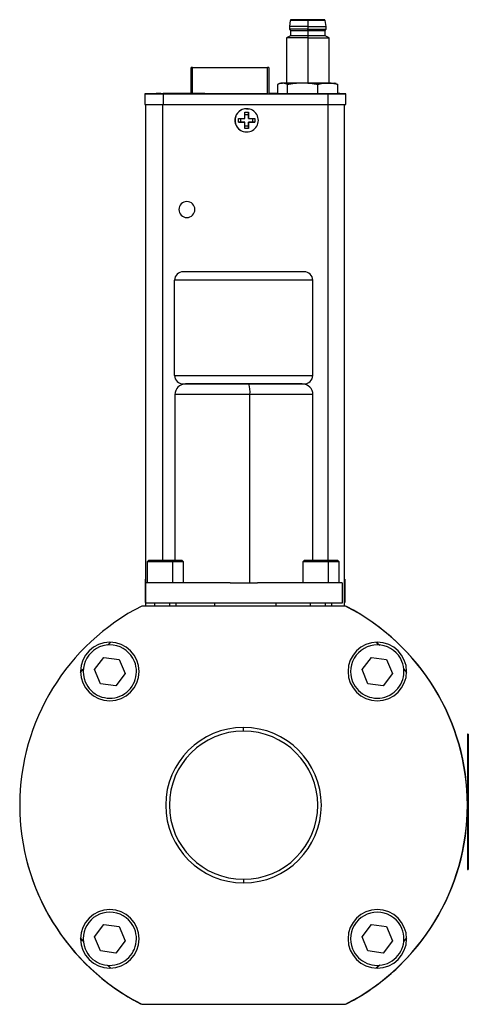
# Model space of a CAD drawing. Header units: inches. Extents: x 5.9 to 32.3, y 1.1 to 21.2.
# Tile 8 of 15: x 23.3 to 26.6, y 5.9 to 13.1. Entities that reach past the tile are written whole.
import ezdxf

# ---------------------------------------------------------------- set-up
doc = ezdxf.new("R2010")
doc.units = ezdxf.units.IN
doc.header["$MEASUREMENT"] = 0

msp = doc.modelspace()

# ---------------------------------------------------------------- linework, layer by layer
at = {"color": 7, "linetype": 'Continuous', "lineweight": 25}
for p, q in [((25.2801, 13.1287), (25.2731, 13.0864)), ((25.4089, 13.1286), (25.4089, 13.1356)), ((25.4089, 13.1286), (25.4089, 13.0864)), ((25.5447, 13.0864), (25.5376, 13.1287)), ((25.2731, 13.0864), (25.2731, 13.0667)), ((25.2731, 13.0667), (25.2809, 13.0569)), ((25.2809, 13.0569), (25.2809, 13.0175)), ((25.4089, 13.0864), (25.4089, 13.0667)), ((25.4089, 13.0864), (25.5447, 13.0864)), ((25.4089, 13.0667), (25.5447, 13.0667)), ((25.4089, 13.0569), (25.4089, 13.0667)), ((25.4089, 13.0569), (25.4089, 13.0175)), ((25.5369, 13.0569), (25.5447, 13.0667)), ((25.5369, 13.0175), (25.5369, 13.0569)), ((25.5447, 13.0667), (25.5447, 13.0864)), ((25.2809, 13.0175), (25.2514, 13.0005)), ((25.2514, 13.0005), (25.2514, 12.6671)), ((25.4089, 13.0175), (25.4089, 13.0004)), ((25.4089, 13.0004), (25.5664, 13.0005)), ((25.5664, 13.0005), (25.5369, 13.0175)), ((25.5664, 12.6671), (25.5664, 13.0005)), ((24.5477, 12.5914), (24.5477, 12.7823)), ((24.5577, 12.7823), (25.1107, 12.7823)), ((25.1207, 12.7823), (25.1207, 12.5882)), ((25.1857, 12.6561), (25.1857, 12.5884)), ((25.212, 12.6671), (25.1997, 12.6627)), ((25.26, 12.5884), (25.26, 12.656)), ((25.4089, 12.6671), (25.4089, 12.6658)), ((25.4089, 12.6671), (25.5664, 12.6671)), ((25.4832, 12.5883), (25.4832, 12.656)), ((25.618, 12.6627), (25.6057, 12.6671)), ((25.6172, 12.6605), (25.6321, 12.656)), ((25.6321, 12.5884), (25.6321, 12.656)), ((24.2061, 12.5886), (24.2061, 12.5882)), ((24.2061, 12.5882), (24.2061, 12.5094)), ((24.2924, 12.5882), (24.3793, 12.5882)), ((24.2924, 12.5882), (24.2924, 12.5882)), ((24.2924, 12.5882), (24.2924, 12.5882)), ((24.2925, 12.5882), (24.3178, 12.5882)), ((24.2925, 12.5882), (24.2925, 12.5882)), ((24.3791, 12.5882), (24.2925, 12.5882)), ((24.2925, 12.5882), (24.3791, 12.5882)), ((24.2925, 12.5882), (24.2925, 12.5882)), ((24.3178, 12.5882), (24.2925, 12.5882)), ((24.2925, 12.5882), (24.3796, 12.5882)), ((24.2925, 12.5882), (24.2925, 12.5882)), ((24.3796, 12.5882), (24.2925, 12.5882)), ((24.2927, 12.5882), (24.2927, 12.5882)), ((24.3379, 12.5882), (24.2927, 12.5882)), ((24.2927, 12.5882), (24.3012, 12.5882)), ((24.2998, 12.5882), (24.2998, 12.5882)), ((24.3009, 12.5882), (24.3708, 12.5882)), ((24.3009, 12.5882), (24.3009, 12.5882)), ((24.3012, 12.5882), (24.3012, 12.5882)), ((24.3076, 12.5882), (24.3076, 12.5882)), ((24.3127, 12.5882), (24.3127, 12.5882)), ((24.3129, 12.5882), (24.3129, 12.5882)), ((24.3178, 12.5882), (24.3178, 12.5882)), ((24.3178, 12.5882), (24.3178, 12.5882)), ((24.3264, 12.5882), (24.3292, 12.5882)), ((24.3265, 12.5882), (24.3265, 12.5882)), ((24.3714, 12.5882), (24.3265, 12.5882)), ((24.3265, 12.5882), (24.3714, 12.5882)), ((24.3265, 12.5882), (24.3265, 12.5882)), ((24.3292, 12.5882), (24.3379, 12.5882)), ((24.3292, 12.5882), (24.3292, 12.5882)), ((24.3292, 12.5882), (24.3292, 12.5882)), ((24.3374, 12.5886), (24.4242, 12.5886)), ((24.3374, 12.5886), (24.3374, 12.5886)), ((24.3374, 12.5886), (24.3374, 12.5886)), ((24.4181, 12.5886), (24.3377, 12.5886)), ((24.3377, 12.5886), (24.4181, 12.5886)), ((24.3377, 12.5886), (24.3377, 12.5886)), ((24.4181, 12.5886), (24.3377, 12.5886)), ((24.3377, 12.5886), (24.4181, 12.5886)), ((24.3377, 12.5886), (24.3377, 12.5886)), ((24.424, 12.5886), (24.3377, 12.5886)), ((24.3377, 12.5886), (24.424, 12.5886)), ((24.3377, 12.5886), (24.3377, 12.5886)), ((24.3379, 12.5882), (24.3379, 12.5882)), ((24.4506, 12.5887), (24.34, 12.5887)), ((24.34, 12.5882), (25.5565, 12.5882)), ((24.34, 12.5882), (24.34, 12.5094)), ((24.4158, 12.5886), (24.3459, 12.5886)), ((24.3459, 12.5886), (24.3459, 12.5886)), ((24.3511, 12.5886), (24.424, 12.5886)), ((24.424, 12.5886), (24.3511, 12.5886)), ((24.3511, 12.5886), (24.3511, 12.5886)), ((24.3547, 12.5882), (24.3599, 12.5882)), ((24.3547, 12.5882), (24.3547, 12.5882)), ((24.3577, 12.5886), (24.3577, 12.5886)), ((24.359, 12.5882), (24.359, 12.5882)), ((24.3599, 12.5882), (24.3599, 12.5882)), ((24.3708, 12.5882), (24.3708, 12.5882)), ((24.3714, 12.5882), (24.3714, 12.5882)), ((24.3791, 12.5882), (24.3791, 12.5882)), ((24.3793, 12.5882), (24.3793, 12.5882)), ((24.3793, 12.5882), (24.3793, 12.5882)), ((24.3796, 12.5882), (24.3796, 12.5882)), ((24.3808, 12.5883), (24.3808, 12.5883)), ((24.391, 12.5883), (24.3808, 12.5883)), ((24.381, 12.5885), (24.4487, 12.5885)), ((24.381, 12.5885), (24.381, 12.5885)), ((24.4506, 12.5885), (24.381, 12.5885)), ((24.391, 12.5883), (24.391, 12.5883)), ((24.404, 12.5886), (24.404, 12.5886)), ((24.4158, 12.5886), (24.4158, 12.5886)), ((24.4181, 12.5886), (24.4181, 12.5886)), ((24.4181, 12.5886), (24.4181, 12.5886)), ((24.424, 12.5886), (24.424, 12.5886)), ((24.424, 12.5886), (24.424, 12.5886)), ((24.4242, 12.5886), (24.4242, 12.5886)), ((24.4242, 12.5886), (24.4242, 12.5886)), ((24.4359, 12.5885), (24.4462, 12.5885)), ((24.4416, 12.5883), (24.4427, 12.5883)), ((24.4427, 12.5883), (24.4506, 12.5883)), ((24.4462, 12.5885), (24.4506, 12.5885)), ((24.4487, 12.5885), (24.4487, 12.5885)), ((24.4506, 12.5914), (24.4506, 12.5882)), ((24.4506, 12.5914), (24.4506, 12.5882)), ((24.4506, 12.5914), (24.4506, 12.5882)), ((24.4506, 12.5914), (24.4506, 12.5882)), ((24.4506, 12.5914), (24.5875, 12.5914)), ((24.4517, 12.5882), (24.5886, 12.5882)), ((24.5875, 12.5914), (24.6486, 12.5914)), ((24.6486, 12.5882), (24.6486, 12.5914)), ((24.6486, 12.5882), (24.6486, 12.5914)), ((24.6486, 12.5882), (24.6486, 12.5914)), ((24.6486, 12.5882), (24.6486, 12.5914)), ((24.6497, 12.5882), (24.6497, 12.5882)), ((24.6647, 12.5882), (24.6647, 12.5882)), ((25.1135, 12.5882), (24.6959, 12.5882)), ((25.1857, 12.5887), (25.1207, 12.5887)), ((25.1448, 12.5886), (25.1448, 12.5882)), ((25.26, 12.5884), (25.1857, 12.5884)), ((25.4832, 12.5883), (25.26, 12.5884)), ((25.6321, 12.5884), (25.4832, 12.5883)), ((25.5565, 12.5882), (25.5565, 12.5094)), ((25.6904, 12.5882), (25.6904, 12.5886)), ((25.6904, 12.5094), (25.6904, 12.5882)), ((24.2127, 8.9723), (24.2127, 12.5094)), ((24.34, 12.5094), (25.5565, 12.5094)), ((24.9446, 12.4513), (24.9716, 12.4513)), ((24.9446, 12.4048), (24.9446, 12.4513)), ((24.957, 12.4775), (24.9761, 12.4754)), ((24.9716, 12.4513), (24.9716, 12.4048)), ((24.9716, 12.4339), (24.9716, 12.4513)), ((25.6817, 8.8), (25.6817, 12.5094)), ((24.8981, 12.4048), (24.9446, 12.4048)), ((24.8981, 12.3778), (24.8981, 12.4048)), ((24.9446, 12.3778), (24.8981, 12.3778)), ((24.8981, 12.3778), (24.9155, 12.3778)), ((24.9155, 12.3778), (24.9155, 12.4048)), ((24.9155, 12.3778), (24.9446, 12.3778)), ((24.9446, 12.4339), (24.9716, 12.4339)), ((24.9446, 12.3313), (24.9446, 12.3778)), ((24.9446, 12.3778), (24.9446, 12.3778)), ((24.9716, 12.4048), (24.9716, 12.4339)), ((24.9716, 12.4048), (25.0181, 12.4048)), ((24.9716, 12.4048), (24.9716, 12.4048)), ((25.0181, 12.3778), (24.9716, 12.3778)), ((24.9716, 12.3778), (24.9716, 12.3313)), ((24.9716, 12.3778), (25.0007, 12.3778)), ((24.9716, 12.3778), (24.9716, 12.3778)), ((24.9716, 12.3487), (24.9716, 12.3778)), ((25.0007, 12.4048), (25.0007, 12.3778)), ((25.0007, 12.3778), (25.0181, 12.3778)), ((25.0181, 12.4048), (25.0181, 12.3778)), ((24.9716, 12.3487), (24.9446, 12.3487)), ((24.9716, 12.3313), (24.9446, 12.3313)), ((24.9716, 12.3313), (24.9716, 12.3487)), ((25.4458, 11.2098), (24.4258, 11.2098)), ((24.4258, 10.5048), (24.4258, 11.2098)), ((25.4458, 10.5048), (25.4458, 11.2098)), ((24.4258, 10.5048), (25.4458, 10.5048)), ((24.4274, 10.3636), (24.4274, 9.1363)), ((24.9819, 8.9723), (24.9819, 10.3636)), ((25.4474, 9.1363), (25.4474, 10.3636)), ((24.2324, 9.1363), (24.2224, 9.1263)), ((24.2224, 9.1263), (24.2224, 8.9723)), ((24.4092, 9.1263), (24.2224, 9.1263)), ((24.4053, 9.1363), (24.2324, 9.1363)), ((24.4053, 9.1363), (24.4092, 9.1263)), ((24.4824, 9.1363), (24.4053, 9.1363)), ((24.4092, 9.1263), (24.4092, 8.9723)), ((24.4924, 9.1263), (24.4092, 9.1263)), ((24.4924, 9.1263), (24.4824, 9.1363)), ((24.4924, 8.9723), (24.4924, 9.1263)), ((25.3824, 9.1363), (25.3724, 9.1263)), ((25.3724, 9.1263), (25.3724, 8.9723)), ((25.5592, 9.1263), (25.3724, 9.1263)), ((25.5553, 9.1363), (25.3824, 9.1363)), ((25.5553, 9.1363), (25.5592, 9.1263)), ((25.6324, 9.1363), (25.5553, 9.1363)), ((25.5592, 9.1263), (25.5592, 8.9723)), ((25.6424, 9.1263), (25.5592, 9.1263)), ((25.6424, 9.1263), (25.6324, 9.1363)), ((25.6424, 8.9723), (25.6424, 9.1263)), ((24.2087, 8.9991), (24.2087, 8.8271)), ((24.2127, 8.9957), (24.2087, 8.9991)), ((24.2124, 8.8223), (24.2124, 8.9723)), ((24.8369, 8.9723), (24.2124, 8.9723)), ((24.8369, 8.9723), (24.9819, 8.9723)), ((24.9819, 8.9723), (25.0379, 8.9723)), ((25.6624, 8.9723), (25.0379, 8.9723)), ((25.6624, 8.9723), (25.6624, 8.8223)), ((25.6817, 8.9957), (25.6857, 8.9991)), ((25.6857, 8.8271), (25.6857, 8.9991)), ((24.2124, 8.8303), (24.2087, 8.8271)), ((25.6624, 8.8223), (24.2124, 8.8223)), ((24.2127, 8.8), (24.2127, 8.8223)), ((24.278, 8.8223), (24.278, 8.8)), ((24.4369, 8.8), (24.4369, 8.8223)), ((24.7222, 8.8), (24.7222, 8.8223)), ((25.1722, 8.8223), (25.1722, 8.8)), ((25.428, 8.8223), (25.428, 8.8)), ((25.5869, 8.8), (25.5869, 8.8223)), ((25.6817, 8.8305), (25.6857, 8.8271)), ((25.6872, 8.8), (24.1824, 8.8)), ((25.6959, 8.7961), (25.6948, 8.7961)), ((23.929, 8.5116), (23.9538, 8.5323)), ((25.9157, 8.5323), (25.9405, 8.5116)), ((23.8341, 8.3305), (23.9034, 8.4206)), ((23.9034, 8.4206), (24.016, 8.4057)), ((24.016, 8.4057), (24.0594, 8.3006)), ((25.8101, 8.3305), (25.8794, 8.4206)), ((25.8794, 8.4206), (25.992, 8.4057)), ((25.992, 8.4057), (26.0354, 8.3006)), ((23.7301, 8.3085), (23.7507, 8.3333)), ((23.8775, 8.2255), (23.8341, 8.3305)), ((24.0594, 8.3006), (23.9902, 8.2105)), ((25.8535, 8.2255), (25.8101, 8.3305)), ((26.0354, 8.3006), (25.9662, 8.2105)), ((26.1188, 8.3333), (26.1395, 8.3085)), ((23.9902, 8.2105), (23.8775, 8.2255)), ((25.9662, 8.2105), (25.8535, 8.2255)), ((24.9348, 7.8756), (24.9348, 7.9024)), ((26.5897, 7.8525), (26.5897, 6.8525)), ((26.5947, 7.8525), (26.5897, 7.8525)), ((26.5947, 7.8525), (26.5947, 6.8525)), ((26.5947, 7.7667), (26.5951, 7.7667)), ((26.5951, 7.7667), (26.5951, 7.6229)), ((26.5951, 7.6229), (26.5947, 7.6229)), ((26.5951, 7.3798), (26.5947, 7.3798)), ((26.5951, 7.2375), (26.5951, 7.3798)), ((26.5947, 7.2375), (26.5951, 7.2375)), ((26.5951, 7.2375), (26.5951, 7.0953)), ((26.5951, 7.0953), (26.5947, 7.0953)), ((26.5897, 6.8525), (26.5947, 6.8525)), ((24.9348, 6.7796), (24.9348, 6.7528)), ((23.8341, 6.3545), (23.9034, 6.4446)), ((23.9034, 6.4446), (24.016, 6.4297)), ((24.016, 6.4297), (24.0594, 6.3246)), ((25.8101, 6.3545), (25.8794, 6.4446)), ((25.8794, 6.4446), (25.992, 6.4297)), ((25.992, 6.4297), (26.0354, 6.3246)), ((23.7507, 6.3218), (23.7301, 6.3467)), ((23.8775, 6.2495), (23.8341, 6.3545)), ((25.8535, 6.2495), (25.8101, 6.3545)), ((26.1395, 6.3467), (26.1188, 6.3218)), ((24.0594, 6.3246), (23.9902, 6.2345)), ((26.0354, 6.3246), (25.9662, 6.2345)), ((23.9902, 6.2345), (23.8775, 6.2495)), ((25.9662, 6.2345), (25.8535, 6.2495)), ((23.9538, 6.1229), (23.929, 6.1435)), ((25.9405, 6.1435), (25.9157, 6.1229)), ((24.1747, 5.858), (24.1768, 5.858)), ((24.1824, 5.8551), (25.6872, 5.8551)), ((25.6928, 5.858), (25.6948, 5.858)), ((25.6948, 5.8591), (25.6959, 5.8591))]:
    msp.add_line(p, q, dxfattribs=at)
at = {"color": 8, "linetype": 'Continuous', "lineweight": 25}
for p, q in [((25.4089, 13.1356), (25.4089, 13.1357)), ((25.4089, 13.0004), (25.4089, 12.6671)), ((24.5577, 12.5914), (24.5577, 12.7823)), ((25.1107, 12.5882), (25.1107, 12.7823)), ((24.3264, 12.5882), (24.3264, 12.5882)), ((24.3358, 12.5882), (24.3358, 12.5882)), ((24.3566, 12.5886), (24.3566, 12.5886)), ((24.3808, 12.5886), (24.3808, 12.5886)), ((24.5875, 12.5882), (24.5875, 12.5914)), ((24.5886, 12.5882), (24.5886, 12.5882)), ((24.3377, 9.1363), (24.3377, 12.5094)), ((25.5567, 12.5094), (25.5567, 9.1363)), ((24.9819, 10.3636), (24.4274, 10.3636)), ((25.4474, 10.3636), (24.9819, 10.3636)), ((24.3879, 8.8223), (24.3879, 8.8)), ((25.5379, 8.8223), (25.5379, 8.8))]:
    msp.add_line(p, q, dxfattribs=at)
at = {"color": 7, "linetype": 'Continuous', "lineweight": 25, "flags": 128}
for points in [[(25.4089, 13.1286), (25.3756, 13.1286), (25.3445, 13.1286), (25.3179, 13.1286), (25.2974, 13.1287), (25.2845, 13.1287), (25.2801, 13.1287), (25.2801, 13.1287)], [(25.4089, 13.1357), (25.378, 13.1357), (25.3492, 13.1357), (25.3244, 13.1357), (25.3055, 13.1357), (25.2935, 13.1357), (25.2895, 13.1356), (25.2935, 13.1356), (25.3055, 13.1356), (25.3244, 13.1356), (25.3492, 13.1356), (25.378, 13.1356), (25.4089, 13.1356)], [(25.4089, 13.1356), (25.4398, 13.1356), (25.4686, 13.1356), (25.4934, 13.1356), (25.5123, 13.1356), (25.5243, 13.1356), (25.5283, 13.1356), (25.5243, 13.1357), (25.5123, 13.1357), (25.4934, 13.1357), (25.4686, 13.1357), (25.4398, 13.1357), (25.4089, 13.1357)], [(25.5376, 13.1287), (25.5376, 13.1287), (25.5333, 13.1287), (25.5204, 13.1287), (25.4999, 13.1286), (25.4733, 13.1286), (25.4422, 13.1286), (25.4089, 13.1286)], [(25.4089, 13.0864), (25.3764, 13.0864), (25.3458, 13.0864), (25.3188, 13.0864), (25.2971, 13.0864), (25.2819, 13.0864), (25.2741, 13.0864), (25.2731, 13.0864)], [(25.4089, 13.0667), (25.3764, 13.0667), (25.3458, 13.0667), (25.3188, 13.0667), (25.2971, 13.0667), (25.2819, 13.0667), (25.2741, 13.0667), (25.2731, 13.0667)], [(25.4089, 13.0004), (25.3739, 13.0004), (25.3406, 13.0005), (25.3107, 13.0005), (25.2858, 13.0005), (25.267, 13.0005), (25.2554, 13.0005), (25.2514, 13.0005)], [(25.4089, 13.0175), (25.3758, 13.0175), (25.3449, 13.0175), (25.3184, 13.0175), (25.2981, 13.0175), (25.2853, 13.0175), (25.2809, 13.0175), (25.2809, 13.0175)], [(25.5369, 13.0175), (25.5369, 13.0175), (25.5325, 13.0175), (25.5197, 13.0175), (25.4994, 13.0175), (25.4729, 13.0175), (25.442, 13.0175), (25.4089, 13.0175)], [(24.5577, 12.7823), (24.5557, 12.7823), (24.5539, 12.7823), (24.5521, 12.7823), (24.5506, 12.7823), (24.5494, 12.7823), (24.5484, 12.7823), (24.5479, 12.7823), (24.5477, 12.7823)], [(25.1207, 12.7823), (25.1205, 12.7823), (25.12, 12.7823), (25.119, 12.7823), (25.1178, 12.7823), (25.1163, 12.7823), (25.1145, 12.7823), (25.1127, 12.7823), (25.1107, 12.7823)], [(25.3716, 12.6671), (25.3467, 12.6671), (25.3229, 12.6671), (25.3005, 12.6671), (25.28, 12.6671), (25.2617, 12.6671), (25.2459, 12.6671), (25.2329, 12.6671), (25.2229, 12.6671)], [(25.4089, 12.6671), (25.3739, 12.6671), (25.3406, 12.6671), (25.3107, 12.6671), (25.2858, 12.6671), (25.267, 12.6671), (25.2554, 12.6671), (25.2514, 12.6671)], [(25.4089, 12.6671), (25.4042, 12.6671), (25.3995, 12.6671), (25.3948, 12.6671), (25.3902, 12.6671), (25.3855, 12.6671), (25.3809, 12.6671), (25.3762, 12.6671), (25.3716, 12.6671)], [(25.5577, 12.6671), (25.543, 12.6671), (25.5269, 12.6671), (25.5093, 12.6671), (25.4907, 12.6671), (25.4711, 12.6671), (25.4507, 12.6671), (25.4299, 12.6671), (25.4089, 12.6671)], [(24.3012, 12.5882), (24.2962, 12.5882), (24.2927, 12.5882), (24.2909, 12.5882), (24.291, 12.5882), (24.2929, 12.5882), (24.2965, 12.5882), (24.3015, 12.5882), (24.3076, 12.5882)], [(24.312, 12.5882), (24.3071, 12.5882), (24.3031, 12.5882), (24.3006, 12.5882), (24.2998, 12.5882), (24.3009, 12.5882), (24.3037, 12.5882), (24.3078, 12.5882), (24.3129, 12.5882)], [(24.3358, 12.5882), (24.3328, 12.5882), (24.3297, 12.5882), (24.3266, 12.5882), (24.3235, 12.5882), (24.3204, 12.5882), (24.3174, 12.5882), (24.3143, 12.5882), (24.3113, 12.5882)], [(24.3603, 12.5882), (24.3543, 12.5882), (24.3483, 12.5882), (24.3422, 12.5882), (24.3362, 12.5882), (24.3301, 12.5882), (24.324, 12.5882), (24.318, 12.5882), (24.312, 12.5882)], [(24.3358, 12.5882), (24.3329, 12.5882), (24.33, 12.5882), (24.3271, 12.5882), (24.3242, 12.5882), (24.3213, 12.5882), (24.3184, 12.5882), (24.3156, 12.5882), (24.3127, 12.5882)], [(24.3129, 12.5882), (24.3146, 12.5882), (24.3162, 12.5882), (24.3179, 12.5882), (24.3196, 12.5882), (24.3213, 12.5882), (24.323, 12.5882), (24.3247, 12.5882), (24.3264, 12.5882)], [(24.3563, 12.5886), (24.3479, 12.5886), (24.3412, 12.5886), (24.3367, 12.5886), (24.3352, 12.5886), (24.3367, 12.5886), (24.3412, 12.5886), (24.3479, 12.5886), (24.3563, 12.5886)], [(24.3604, 12.5882), (24.3574, 12.5882), (24.3543, 12.5882), (24.3513, 12.5882), (24.3482, 12.5882), (24.3451, 12.5882), (24.342, 12.5882), (24.3389, 12.5882), (24.3358, 12.5882)], [(24.359, 12.5882), (24.3561, 12.5882), (24.3533, 12.5882), (24.3504, 12.5882), (24.3475, 12.5882), (24.3446, 12.5882), (24.3417, 12.5882), (24.3388, 12.5882), (24.3358, 12.5882)], [(24.3695, 12.5882), (24.3678, 12.5882), (24.3659, 12.5882), (24.3641, 12.5882), (24.3622, 12.5882), (24.3604, 12.5882), (24.3585, 12.5882), (24.3566, 12.5882), (24.3547, 12.5882)], [(24.3563, 12.5886), (24.3624, 12.5886), (24.3685, 12.5886), (24.3747, 12.5886), (24.3808, 12.5886), (24.387, 12.5886), (24.3932, 12.5886), (24.3993, 12.5886), (24.4054, 12.5886)], [(24.3808, 12.5886), (24.3777, 12.5886), (24.3747, 12.5886), (24.3716, 12.5886), (24.3685, 12.5886), (24.3654, 12.5886), (24.3624, 12.5886), (24.3593, 12.5886), (24.3563, 12.5886)], [(24.3808, 12.5886), (24.3777, 12.5886), (24.3747, 12.5886), (24.3716, 12.5886), (24.3685, 12.5886), (24.3654, 12.5886), (24.3624, 12.5886), (24.3593, 12.5886), (24.3563, 12.5886)], [(24.3808, 12.5886), (24.3779, 12.5886), (24.375, 12.5886), (24.3721, 12.5886), (24.3692, 12.5886), (24.3663, 12.5886), (24.3634, 12.5886), (24.3606, 12.5886), (24.3577, 12.5886)], [(24.3599, 12.5882), (24.3651, 12.5882), (24.3693, 12.5882), (24.3721, 12.5882), (24.3731, 12.5882), (24.3722, 12.5882), (24.3696, 12.5882), (24.3654, 12.5882), (24.3603, 12.5882)], [(24.4054, 12.5886), (24.4024, 12.5886), (24.3993, 12.5886), (24.3963, 12.5886), (24.3932, 12.5886), (24.3901, 12.5886), (24.387, 12.5886), (24.3839, 12.5886), (24.3808, 12.5886)], [(24.4054, 12.5886), (24.4024, 12.5886), (24.3993, 12.5886), (24.3963, 12.5886), (24.3932, 12.5886), (24.3901, 12.5886), (24.387, 12.5886), (24.3839, 12.5886), (24.3808, 12.5886)], [(24.404, 12.5886), (24.4011, 12.5886), (24.3982, 12.5886), (24.3954, 12.5886), (24.3925, 12.5886), (24.3896, 12.5886), (24.3867, 12.5886), (24.3838, 12.5886), (24.3808, 12.5886)], [(24.4054, 12.5886), (24.4137, 12.5886), (24.4205, 12.5886), (24.4249, 12.5886), (24.4265, 12.5886), (24.4249, 12.5886), (24.4205, 12.5886), (24.4137, 12.5886), (24.4054, 12.5886)], [(24.6647, 12.5882), (24.6605, 12.5882), (24.6484, 12.5882), (24.6292, 12.5882), (24.6043, 12.5882), (24.5755, 12.5882), (24.5449, 12.5882), (24.5148, 12.5882), (24.4872, 12.5882), (24.4642, 12.5882), (24.4475, 12.5882), (24.4383, 12.5882), (24.4373, 12.5882), (24.4444, 12.5882), (24.4506, 12.5882)], [(24.5886, 12.5882), (24.6128, 12.5882), (24.632, 12.5882), (24.6446, 12.5882), (24.6496, 12.5882), (24.6486, 12.5882)]]:
    msp.add_lwpolyline(points, dxfattribs=at)
at = {"color": 7, "linetype": 'Continuous', "lineweight": 25}
for centre, radius, start, end in [((25.3769, 136.482), 123.4251, 269.95545, 270.014847), ((25.4409, 136.482), 123.4251, 269.985153, 270.04455), ((25.2207, 14.7819), 2.1148, 269.76488, 270.05799), ((25.5655, 35.9652), 23.298, 269.98072, 270.099), ((24.3065, -116.489), 129.0777, 89.985146, 90.044563), ((24.3065, 141.6658), 129.0777, 269.955437, 270.014854), ((24.3068, 26.785), 14.1968, 269.94191, 270.01799), ((24.3518, 26.7853), 14.1968, 269.94191, 270.01799), ((24.3649, 26.785), 14.1968, 269.98201, 270.05809), ((24.4098, 26.7853), 14.1968, 269.98201, 270.05809), ((24.6881, -17.5438), 30.132, 89.98515, 90.04456), ((25.1214, 42.7222), 30.1339, 269.98515, 270.04456), ((25.1267, -5.8344), 18.423, 89.9438, 90.01867), ((25.59, 141.6658), 129.0777, 269.985146, 270.044563), ((25.6394, -31.8026), 44.3913, 89.93422, 90.00948), ((24.3065, 141.5871), 129.0776, 269.955437, 270.014854), ((24.957, 12.3915), 0.086, 90, 257.95943), ((24.9581, 12.3913), 0.086, 89.98514, 269.98515), ((24.9581, 12.3913), 0.086, 269.98514, 89.98515), ((25.59, 141.5871), 129.0777, 269.985146, 270.044563), ((24.5162, 11.7321), 0.0591, 90, 270), ((24.5162, 11.7321), 0.0591, 270, 90), ((24.4883, 11.2098), 0.0625, 90, 180), ((25.3833, 11.2098), 0.0625, 0, 90), ((24.4883, 10.5048), 0.0625, 180, 270), ((25.3833, 10.5048), 0.0625, 270, 0), ((24.5062, 10.3636), 0.0787, 90, 180), ((24.7509, 10.3831), 0.2318, 355.16619, 14.79594), ((25.3687, 10.3636), 0.0787, 0, 90), ((24.9348, 7.3276), 1.6535, 117.06685, 242.93315), ((24.9348, 7.3276), 1.6535, 297.06685, 62.93315), ((24.9358, 7.3276), 1.6535, 297.36514, 62.63486), ((23.9465, 8.3159), 0.2165, 90, 270), ((23.9465, 8.3159), 0.2165, 270, 90), ((25.9231, 8.3159), 0.2165, 90, 270), ((25.9231, 8.3159), 0.2165, 270, 90), ((23.9468, 8.3156), 0.1969, 22.44828, 202.44828), ((25.9228, 8.3156), 0.1969, 22.44828, 202.44828), ((23.9468, 8.3156), 0.1969, 202.44828, 22.44828), ((25.9228, 8.3156), 0.1969, 202.44828, 22.44828), ((24.9348, 7.3276), 0.5748, 90, 270), ((24.9348, 7.3276), 0.548, 90, 270), ((24.9348, 7.3276), 0.5748, 270, 90), ((24.9348, 7.3276), 0.548, 270, 90), ((24.9348, 7.3265), 1.6535, 179.98145, 242.63486), ((23.9465, 6.3393), 0.2165, 90, 270), ((23.9465, 6.3393), 0.2165, 270, 90), ((25.9231, 6.3393), 0.2165, 90, 270), ((25.9231, 6.3393), 0.2165, 270, 90), ((23.9468, 6.3396), 0.1969, 22.44828, 202.44828), ((25.9228, 6.3396), 0.1969, 22.44828, 202.44828), ((23.9468, 6.3396), 0.1969, 202.44828, 22.44828), ((25.9228, 6.3396), 0.1969, 202.44828, 22.44828), ((24.9348, 7.3265), 1.6535, 297.36514, 315.02629)]:
    msp.add_arc(centre, radius, start, end, dxfattribs=at)
for points, knots in [([(25.2939, 13.1357), (25.2931, 13.1357), (25.2886, 13.1356), (25.2895, 13.1357), (25.2877, 13.1356), (25.2876, 13.1356), (25.2873, 13.1356), (25.2866, 13.1355), (25.2856, 13.1353), (25.2842, 13.1348), (25.2824, 13.1335), (25.2808, 13.1315), (25.2804, 13.1297), (25.2802, 13.1289)], [0, 0, 0, 0, 0.128953, 0.749794, 0.760063, 0.765967, 0.771763, 0.784783, 0.805369, 0.83964, 0.884419, 0.946384, 1, 1, 1, 1]), ([(25.4089, 13.1356), (25.3975, 13.1356), (25.3716, 13.1356), (25.3375, 13.1356), (25.3102, 13.1356), (25.2919, 13.1356), (25.2894, 13.1356), (25.2882, 13.1356)], [0, 0, 0, 0, 0.182089, 0.412416, 0.594505, 0.795317, 1, 1, 1, 1]), ([(25.2939, 13.1357), (25.2941, 13.1357), (25.2962, 13.1357), (25.3107, 13.1357), (25.3373, 13.1357), (25.3716, 13.1357), (25.3975, 13.1357), (25.4089, 13.1357)], [0, 0, 0, 0, 0.02458, 0.270867, 0.494191, 0.776676, 1, 1, 1, 1]), ([(25.4089, 13.1357), (25.4203, 13.1357), (25.4462, 13.1357), (25.4806, 13.1357), (25.507, 13.1357), (25.5215, 13.1357), (25.5235, 13.1357), (25.5237, 13.1357)], [0, 0, 0, 0, 0.2256259, 0.5110226, 0.7366485, 0.9854737, 1, 1, 1, 1]), ([(25.5296, 13.1356), (25.5284, 13.1356), (25.5259, 13.1356), (25.5076, 13.1356), (25.4803, 13.1356), (25.4462, 13.1356), (25.4203, 13.1356), (25.4089, 13.1356)], [0, 0, 0, 0, 0.204815, 0.405594, 0.587653, 0.817941, 1, 1, 1, 1]), ([(25.5375, 13.1287), (25.5375, 13.129), (25.5375, 13.1302), (25.5366, 13.1319), (25.5353, 13.1335), (25.5339, 13.1346), (25.5326, 13.1352), (25.5315, 13.1355), (25.5307, 13.1356), (25.5303, 13.1356), (25.5302, 13.1356), (25.5301, 13.1356), (25.53, 13.1356), (25.5298, 13.1356), (25.5294, 13.1356), (25.5284, 13.1357), (25.5241, 13.1357), (25.5237, 13.1357)], [0, 0, 0, 0, 0.0201463, 0.0721623, 0.1146884, 0.1506496, 0.1805188, 0.2040533, 0.2204133, 0.2268947, 0.2313785, 0.2364252, 0.2448355, 0.2645202, 0.3425389, 0.9320035, 1, 1, 1, 1]), ([(25.2229, 12.6671), (25.2214, 12.6671), (25.2185, 12.667), (25.214, 12.6665), (25.2095, 12.6656), (25.2049, 12.6644), (25.2002, 12.6629), (25.1955, 12.6609), (25.1906, 12.6587), (25.1874, 12.657), (25.1857, 12.6561)], [0, 0, 0, 0, 0.11645, 0.235207, 0.356344, 0.47993, 0.60603, 0.734704, 0.866009, 1, 1, 1, 1]), ([(25.26, 12.656), (25.2581, 12.657), (25.2544, 12.659), (25.2489, 12.6615), (25.2435, 12.6635), (25.2382, 12.6651), (25.233, 12.6663), (25.2279, 12.667), (25.2245, 12.6671), (25.2229, 12.6671)], [0, 0, 0, 0, 0.1529124, 0.3023269, 0.4483251, 0.5909945, 0.7304287, 0.8667281, 1, 1, 1, 1]), ([(25.3716, 12.6671), (25.3673, 12.6671), (25.3585, 12.667), (25.3451, 12.6664), (25.3316, 12.6656), (25.3177, 12.6644), (25.3036, 12.6628), (25.2893, 12.6609), (25.2747, 12.6587), (25.265, 12.6569), (25.26, 12.656)], [0, 0, 0, 0, 0.11645, 0.235207, 0.356344, 0.47993, 0.60603, 0.734704, 0.866009, 1, 1, 1, 1]), ([(25.4089, 12.6658), (25.4027, 12.6662), (25.3902, 12.6669), (25.3778, 12.667), (25.3716, 12.6671)], [0, 0, 0, 0, 0.502581, 1, 1, 1, 1]), ([(25.4832, 12.656), (25.478, 12.6569), (25.4678, 12.6588), (25.4525, 12.6611), (25.4377, 12.6631), (25.4232, 12.6647), (25.4136, 12.6654), (25.4089, 12.6658)], [0, 0, 0, 0, 0.2112583, 0.4167932, 0.6166948, 0.8110615, 1, 1, 1, 1]), ([(25.5577, 12.6671), (25.5547, 12.6671), (25.5489, 12.667), (25.54, 12.6665), (25.5309, 12.6656), (25.5217, 12.6644), (25.5123, 12.6628), (25.5028, 12.6609), (25.493, 12.6586), (25.4865, 12.6569), (25.4832, 12.656)], [0, 0, 0, 0, 0.11645, 0.235207, 0.356344, 0.47993, 0.60603, 0.734704, 0.866009, 1, 1, 1, 1]), ([(25.6321, 12.656), (25.6283, 12.6571), (25.6209, 12.659), (25.6098, 12.6615), (25.599, 12.6636), (25.5883, 12.6651), (25.5779, 12.6663), (25.5677, 12.667), (25.561, 12.6671), (25.5577, 12.6671)], [0, 0, 0, 0, 0.152912, 0.302327, 0.448325, 0.590995, 0.730429, 0.866728, 1, 1, 1, 1]), ([(24.3009, 12.5882), (24.3009, 12.5882), (24.3009, 12.5882), (24.3009, 12.5882), (24.3009, 12.5882), (24.3009, 12.5882), (24.3018, 12.5882), (24.3032, 12.5882), (24.3074, 12.5882), (24.3101, 12.5882), (24.3127, 12.5882)], [0, 0, 0, 0, 0.25, 0.375, 0.375, 0.5, 0.5, 0.75, 0.75, 1, 1, 1, 1]), ([(24.3076, 12.5882), (24.3166, 12.5882), (24.3261, 12.5882), (24.3403, 12.5882), (24.3451, 12.5882), (24.3521, 12.5882), (24.3544, 12.5882), (24.359, 12.5882), (24.3613, 12.5882), (24.3681, 12.5882), (24.3725, 12.5882), (24.3773, 12.5882), (24.3785, 12.5882), (24.3804, 12.5882), (24.381, 12.5882), (24.3819, 12.5882), (24.3812, 12.5882), (24.3769, 12.5882), (24.3734, 12.5882), (24.3695, 12.5882)], [0, 0, 0, 0, 0.25, 0.25, 0.375, 0.375, 0.4375, 0.4375, 0.5, 0.5, 0.625, 0.625, 0.6875, 0.6875, 0.75, 0.75, 0.875, 0.875, 1, 1, 1, 1]), ([(24.3566, 12.5886), (24.3548, 12.5886), (24.353, 12.5886), (24.3495, 12.5886), (24.348, 12.5886), (24.3456, 12.5886), (24.3448, 12.5886), (24.3439, 12.5886), (24.3439, 12.5886), (24.3444, 12.5886), (24.3451, 12.5886), (24.3472, 12.5886), (24.3487, 12.5886), (24.352, 12.5886), (24.3538, 12.5886), (24.3575, 12.5886), (24.3593, 12.5886), (24.3756, 12.5886), (24.3907, 12.5886), (24.405, 12.5886)], [0, 0, 0, 0, 0.0625, 0.0625, 0.125, 0.125, 0.1875, 0.1875, 0.25, 0.25, 0.3125, 0.3125, 0.375, 0.375, 0.4375, 0.4375, 0.5, 0.5, 1, 1, 1, 1]), ([(24.3459, 12.5886), (24.3459, 12.5886), (24.3459, 12.5886), (24.3459, 12.5886), (24.3459, 12.5886), (24.3459, 12.5886), (24.3468, 12.5886), (24.3482, 12.5886), (24.3524, 12.5886), (24.3551, 12.5886), (24.3577, 12.5886)], [0, 0, 0, 0, 0.25, 0.375, 0.375, 0.5, 0.5, 0.75, 0.75, 1, 1, 1, 1]), ([(24.405, 12.5886), (24.4069, 12.5886), (24.4087, 12.5886), (24.4122, 12.5886), (24.4137, 12.5886), (24.4161, 12.5886), (24.4169, 12.5886), (24.4178, 12.5886), (24.4178, 12.5886), (24.4173, 12.5886), (24.4166, 12.5886), (24.4145, 12.5886), (24.413, 12.5886), (24.4097, 12.5886), (24.4079, 12.5886), (24.4042, 12.5886), (24.4024, 12.5886), (24.3861, 12.5886), (24.371, 12.5886), (24.3566, 12.5886)], [0, 0, 0, 0, 0.0625, 0.0625, 0.125, 0.125, 0.1875, 0.1875, 0.25, 0.25, 0.3125, 0.3125, 0.375, 0.375, 0.4375, 0.4375, 0.5, 0.5, 1, 1, 1, 1]), ([(24.3708, 12.5882), (24.3708, 12.5882), (24.3708, 12.5882), (24.3708, 12.5882), (24.3708, 12.5882), (24.3709, 12.5882), (24.3703, 12.5882), (24.3689, 12.5882), (24.3646, 12.5882), (24.3618, 12.5882), (24.359, 12.5882)], [0, 0, 0, 0, 0.25, 0.375, 0.375, 0.5, 0.5, 0.75, 0.75, 1, 1, 1, 1]), ([(24.3808, 12.5883), (24.3848, 12.5883), (24.3933, 12.5883), (24.4044, 12.5883), (24.4141, 12.5883), (24.4234, 12.5883), (24.4319, 12.5883), (24.4397, 12.5883), (24.4467, 12.5883), (24.4506, 12.5883), (24.4523, 12.5883)], [0, 0, 0, 0, 0.140389, 0.300784, 0.475395, 0.637073, 0.760819, 0.852531, 0.931586, 1, 1, 1, 1]), ([(24.453, 12.5883), (24.4508, 12.5883), (24.4459, 12.5883), (24.4373, 12.5883), (24.4273, 12.5883), (24.4167, 12.5883), (24.4069, 12.5883), (24.3997, 12.5883), (24.3968, 12.5883)], [0, 0, 0, 0, 0.100698, 0.224682, 0.372021, 0.568074, 0.820978, 1, 1, 1, 1]), ([(24.404, 12.5886), (24.4068, 12.5886), (24.4096, 12.5886), (24.4139, 12.5886), (24.4153, 12.5886), (24.4159, 12.5886), (24.4158, 12.5886), (24.4158, 12.5886), (24.4158, 12.5886), (24.4158, 12.5886), (24.4158, 12.5886)], [0, 0, 0, 0, 0.25, 0.25, 0.5, 0.5, 0.625, 0.625, 0.75, 1, 1, 1, 1]), ([(24.4487, 12.5885), (24.4463, 12.5885), (24.4439, 12.5885), (24.439, 12.5885), (24.4371, 12.5885), (24.4359, 12.5885)], [0, 0, 0, 0, 0.5, 0.5, 1, 1, 1, 1]), ([(24.4506, 12.5883), (24.4498, 12.5883), (24.447, 12.5883), (24.4439, 12.5883), (24.4416, 12.5883)], [0, 0, 0, 0, 0.277007, 1, 1, 1, 1]), ([(25.3833, 11.2723), (25.3833, 11.2723), (25.3822, 11.2723), (25.3766, 11.2723), (25.3721, 11.2723), (25.3588, 11.2723), (25.3498, 11.2723), (25.3263, 11.2723), (25.3117, 11.2723), (25.2759, 11.2723), (25.2547, 11.2723), (25.2055, 11.2723), (25.1774, 11.2723), (25.1155, 11.2723), (25.0816, 11.2723), (25.0104, 11.2723), (24.9731, 11.2723), (24.8986, 11.2723), (24.8613, 11.2723), (24.7901, 11.2723), (24.7562, 11.2723), (24.6943, 11.2723), (24.6662, 11.2723), (24.617, 11.2723), (24.5957, 11.2723), (24.5599, 11.2723), (24.5454, 11.2723), (24.5218, 11.2723), (24.5129, 11.2723), (24.4996, 11.2723), (24.4951, 11.2723), (24.4895, 11.2723), (24.4883, 11.2723), (24.4883, 11.2723)], [0, 0, 0, 0, 0.0625, 0.0625, 0.125, 0.125, 0.1875, 0.1875, 0.25, 0.25, 0.3125, 0.3125, 0.375, 0.375, 0.4375, 0.4375, 0.5, 0.5, 0.5625, 0.5625, 0.625, 0.625, 0.6875, 0.6875, 0.75, 0.75, 0.8125, 0.8125, 0.875, 0.875, 0.9375, 0.9375, 1, 1, 1, 1]), ([(24.4883, 10.4423), (24.4883, 10.4423), (24.4895, 10.4423), (24.4951, 10.4423), (24.4996, 10.4423), (24.5129, 10.4423), (24.5218, 10.4423), (24.5454, 10.4423), (24.5599, 10.4423), (24.5957, 10.4423), (24.617, 10.4423), (24.6662, 10.4423), (24.6943, 10.4423), (24.7562, 10.4423), (24.7901, 10.4423), (24.8613, 10.4423), (24.8986, 10.4423), (24.9731, 10.4423), (25.0104, 10.4423), (25.0816, 10.4423), (25.1155, 10.4423), (25.1774, 10.4423), (25.2055, 10.4423), (25.2547, 10.4423), (25.2759, 10.4423), (25.3117, 10.4423), (25.3263, 10.4423), (25.3498, 10.4423), (25.3588, 10.4423), (25.3721, 10.4423), (25.3766, 10.4423), (25.3822, 10.4423), (25.3833, 10.4423), (25.3833, 10.4423)], [0, 0, 0, 0, 0.0625, 0.0625, 0.125, 0.125, 0.1875, 0.1875, 0.25, 0.25, 0.3125, 0.3125, 0.375, 0.375, 0.4375, 0.4375, 0.5, 0.5, 0.5625, 0.5625, 0.625, 0.625, 0.6875, 0.6875, 0.75, 0.75, 0.8125, 0.8125, 0.875, 0.875, 0.9375, 0.9375, 1, 1, 1, 1]), ([(24.975, 10.4423), (24.9559, 10.4423), (24.9151, 10.4423), (24.8502, 10.4423), (24.7795, 10.4423), (24.7058, 10.4423), (24.6343, 10.4423), (24.5714, 10.4423), (24.5269, 10.4423), (24.5052, 10.4423), (24.5084, 10.4423), (24.5092, 10.4423)], [0, 0, 0, 0, 0.080389, 0.17134, 0.273822, 0.3884, 0.514913, 0.652136, 0.797559, 0.947457, 1, 1, 1, 1]), ([(25.3657, 10.4423), (25.3658, 10.4423), (25.3661, 10.4423), (25.338, 10.4423), (25.2903, 10.4423), (25.2293, 10.4423), (25.1632, 10.4423), (25.097, 10.4423), (25.0345, 10.4423), (24.994, 10.4423), (24.975, 10.4423)], [0, 0, 0, 0, 0.108787, 0.271286, 0.424622, 0.565992, 0.694025, 0.808541, 0.910171, 1, 1, 1, 1])]:
    msp.add_open_spline(points, degree=3, knots=knots, dxfattribs=at)
at = {"color": 8, "linetype": 'Continuous', "lineweight": 25}
for points, knots in [([(25.2882, 13.1356), (25.2881, 13.1356), (25.286, 13.1356), (25.29, 13.1357), (25.2939, 13.1357)], [0, 0, 0, 0, 0.0352, 1, 1, 1, 1]), ([(25.5237, 13.1357), (25.5277, 13.1357), (25.5319, 13.1356), (25.5297, 13.1356), (25.5296, 13.1356)], [0, 0, 0, 0, 0.966993, 1, 1, 1, 1])]:
    msp.add_open_spline(points, degree=3, knots=knots, dxfattribs=at)
at = {"color": 7, "linetype": 'Continuous', "lineweight": 25}
msp.add_open_spline([(24.3968, 12.5883), (24.3949, 12.5883), (24.3929, 12.5883), (24.391, 12.5883)], degree=3, dxfattribs=at)

doc.saveas('drawing.dxf')
